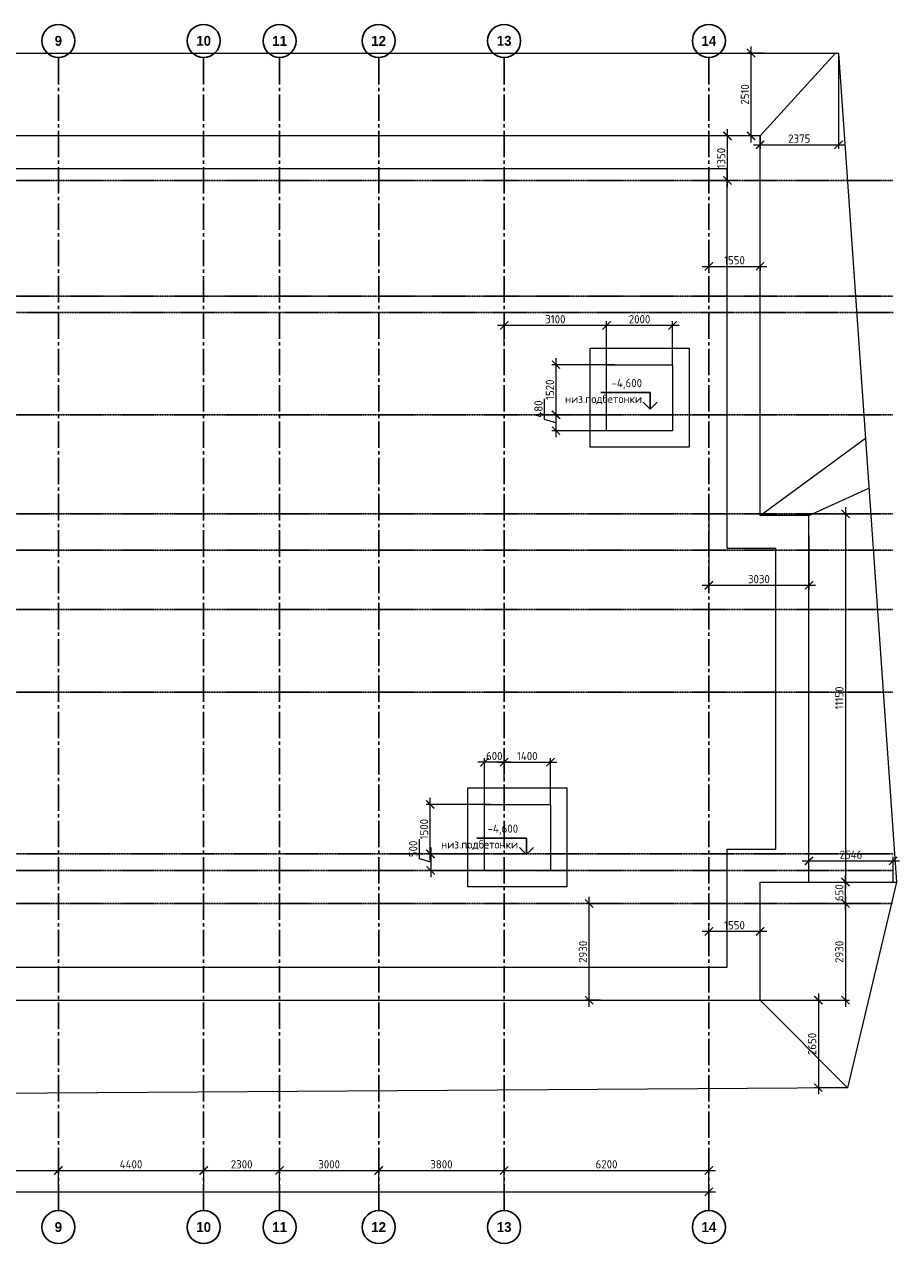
# Model space of a CAD drawing. Header units: millimetres. Extents: x -56135 to 1694203, y -446411 to -23139.
# Tile 25 of 256: x 136606 to 163111, y -214181 to -177251. Entities that reach past the tile are written whole.
import ezdxf

# ---------------------------------------------------------------- set-up
doc = ezdxf.new("R2010")
doc.units = ezdxf.units.MM
for name, pattern in [('______5', [1100, 800, -100, 100, -100]), ('DASHED', [7, 5, -2, 0]), ('осевая', [50.8, 31.75, -6.35, 6.35, -6.35])]:
    doc.linetypes.add(name, pattern=pattern)
for name, color, linetype, lineweight in [('0 Фундамент', 5, 'Continuous', 30), ('A-ANNO-NOTE-2', 7, 'Continuous', 18), ('G-ANNO-DIMS', 7, 'Continuous', 9), ('G-ANNO-DIMS-1', 7, 'Continuous', 18), ('Оси', 40, '______5', 18), ('РАЗМЕРЫ', 1, 'Continuous', 9)]:
    doc.layers.add(name, color=color, linetype=linetype, lineweight=lineweight)
doc.layers.add('Размеры _поперечного армирования', color=7, linetype='Continuous')
doc.styles.add('Century Gothic', font='GOTHIC.TTF')
doc.styles.add('GOST-2.304_Type-B', font='GOST_Common.ttf')
doc.styles.add('ISOCPEUR', font='GOST_Common.ttf', dxfattribs={"height": 450})
doc.linetypes.add('084-a Откосы неукрепленные', pattern='A,0.9,[11,Russia-GOST_Topo.shx,S=0.1,R=180,X=0,Y=0],1,[12,Russia-GOST_Topo.shx,S=0.1,R=180,X=0,Y=0],0.1', length=2)
doc.dimstyles.new('СПДС', dxfattribs={"dimscale": 100, "dimtxt": 2.5, "dimasz": 2.5, "dimexe": 1.25, "dimexo": 0, "dimtad": 1, "dimdec": 0, "dimtxsty": 'GOST-2.304_Type-B', "dimblk": 'ARCHTICK', "dimcen": 2.5, "dimdle": 2, "dimadec": 0, "dimazin": 2, "dimtfac": 0.75, "dimtdec": 0, "dimtmove": 1, "dimatfit": 3, "dimfxl": 1, "dimtolj": 1, "dimarcsym": 1})

# ---------------------------------------------------------------- blocks, each defined once
blk = doc.blocks.new('NSY101')
at = {"color": 0, "linetype": 'ByBlock', "lineweight": -2}
blk.add_circle((0, 0), 50, dxfattribs=at)
blk = doc.blocks.new('_ArchTick')
at = {"color": 0, "linetype": 'ByBlock', "const_width": 0.15}
blk.add_lwpolyline([(-0.5, -0.5), (0.5, 0.5)], dxfattribs=at)
blk = doc.blocks.new('*D2068')
at = {"color": 0, "lineweight": -2, "transparency": 16777216}
for p, q in [((79035, -212613), (157535, -212613)), ((79235, -213181), (79235, -212488)), ((157335, -213116), (157335, -212488))]:
    blk.add_line(p, q, dxfattribs=at)
at = {"layer": 'DEFPOINTS', "color": 0, "transparency": 16777216}
for p in [(157335, -212613), (79235, -213181), (157335, -213116)]:
    blk.add_point(p, dxfattribs=at)
at = {"color": 0, "lineweight": -2, "transparency": 16777216, "xscale": 250, "yscale": 250, "zscale": 250, "rotation": 180}
blk.add_blockref('_ArchTick', (79235, -212613), dxfattribs=at)
at = {"color": 0, "lineweight": -2, "transparency": 16777216, "xscale": 250, "yscale": 250, "zscale": 250}
blk.add_blockref('_ArchTick', (157335, -212613), dxfattribs=at)
at = {"color": 0, "transparency": 16777216, "insert": (118285, -212426), "char_height": 250, "attachment_point": 5, "style": 'GOST-2.304_Type-B'}
blk.add_mtext('\\A1;78100', dxfattribs=at)
blk = doc.blocks.new('*D2081')
at = {"color": 0, "lineweight": -2, "transparency": 16777216}
for p, q in [((131735, -211965), (137835, -211965)), ((131935, -212613), (131935, -211840)), ((137635, -212613), (137635, -211840))]:
    blk.add_line(p, q, dxfattribs=at)
at = {"layer": 'DEFPOINTS', "color": 0, "transparency": 16777216}
for p in [(137635, -211965), (131935, -212613), (137635, -212613)]:
    blk.add_point(p, dxfattribs=at)
at = {"color": 0, "lineweight": -2, "transparency": 16777216, "xscale": 250, "yscale": 250, "zscale": 250, "rotation": 180}
blk.add_blockref('_ArchTick', (131935, -211965), dxfattribs=at)
at = {"color": 0, "lineweight": -2, "transparency": 16777216, "xscale": 250, "yscale": 250, "zscale": 250}
blk.add_blockref('_ArchTick', (137635, -211965), dxfattribs=at)
at = {"color": 0, "transparency": 16777216, "insert": (134785, -211778), "char_height": 250, "attachment_point": 5, "style": 'GOST-2.304_Type-B'}
blk.add_mtext('\\A1;5700', dxfattribs=at)
blk = doc.blocks.new('*D2082')
at = {"color": 0, "lineweight": -2, "transparency": 16777216}
for p, q in [((137435, -211965), (142235, -211965)), ((137635, -212613), (137635, -211840)), ((142035, -212613), (142035, -211840))]:
    blk.add_line(p, q, dxfattribs=at)
at = {"layer": 'DEFPOINTS', "color": 0, "transparency": 16777216}
for p in [(142035, -211965), (137635, -212613), (142035, -212613)]:
    blk.add_point(p, dxfattribs=at)
at = {"color": 0, "lineweight": -2, "transparency": 16777216, "xscale": 250, "yscale": 250, "zscale": 250, "rotation": 180}
blk.add_blockref('_ArchTick', (137635, -211965), dxfattribs=at)
at = {"color": 0, "lineweight": -2, "transparency": 16777216, "xscale": 250, "yscale": 250, "zscale": 250}
blk.add_blockref('_ArchTick', (142035, -211965), dxfattribs=at)
at = {"color": 0, "transparency": 16777216, "insert": (139835, -211778), "char_height": 250, "attachment_point": 5, "style": 'GOST-2.304_Type-B'}
blk.add_mtext('\\A1;4400', dxfattribs=at)
blk = doc.blocks.new('*D2083')
at = {"color": 0, "lineweight": -2, "transparency": 16777216}
for p, q in [((141835, -211965), (144535, -211965)), ((142035, -212613), (142035, -211840)), ((144335, -212613), (144335, -211840))]:
    blk.add_line(p, q, dxfattribs=at)
at = {"layer": 'DEFPOINTS', "color": 0, "transparency": 16777216}
for p in [(144335, -211965), (142035, -212613), (144335, -212613)]:
    blk.add_point(p, dxfattribs=at)
at = {"color": 0, "lineweight": -2, "transparency": 16777216, "xscale": 250, "yscale": 250, "zscale": 250, "rotation": 180}
blk.add_blockref('_ArchTick', (142035, -211965), dxfattribs=at)
at = {"color": 0, "lineweight": -2, "transparency": 16777216, "xscale": 250, "yscale": 250, "zscale": 250}
blk.add_blockref('_ArchTick', (144335, -211965), dxfattribs=at)
at = {"color": 0, "transparency": 16777216, "insert": (143185, -211778), "char_height": 250, "attachment_point": 5, "style": 'GOST-2.304_Type-B'}
blk.add_mtext('\\A1;2300', dxfattribs=at)
blk = doc.blocks.new('*D2084')
at = {"color": 0, "lineweight": -2, "transparency": 16777216}
for p, q in [((144135, -211965), (147535, -211965)), ((144335, -212613), (144335, -211840)), ((147335, -212613), (147335, -211840))]:
    blk.add_line(p, q, dxfattribs=at)
at = {"layer": 'DEFPOINTS', "color": 0, "transparency": 16777216}
for p in [(147335, -211965), (144335, -212613), (147335, -212613)]:
    blk.add_point(p, dxfattribs=at)
at = {"color": 0, "lineweight": -2, "transparency": 16777216, "xscale": 250, "yscale": 250, "zscale": 250, "rotation": 180}
blk.add_blockref('_ArchTick', (144335, -211965), dxfattribs=at)
at = {"color": 0, "lineweight": -2, "transparency": 16777216, "xscale": 250, "yscale": 250, "zscale": 250}
blk.add_blockref('_ArchTick', (147335, -211965), dxfattribs=at)
at = {"color": 0, "transparency": 16777216, "insert": (145835, -211778), "char_height": 250, "attachment_point": 5, "style": 'GOST-2.304_Type-B'}
blk.add_mtext('\\A1;3000', dxfattribs=at)
blk = doc.blocks.new('*D2085')
at = {"color": 0, "lineweight": -2, "transparency": 16777216}
for p, q in [((147135, -211965), (151335, -211965)), ((147335, -212613), (147335, -211840)), ((151135, -212613), (151135, -211840))]:
    blk.add_line(p, q, dxfattribs=at)
at = {"layer": 'DEFPOINTS', "color": 0, "transparency": 16777216}
for p in [(151135, -211965), (147335, -212613), (151135, -212613)]:
    blk.add_point(p, dxfattribs=at)
at = {"color": 0, "lineweight": -2, "transparency": 16777216, "xscale": 250, "yscale": 250, "zscale": 250, "rotation": 180}
blk.add_blockref('_ArchTick', (147335, -211965), dxfattribs=at)
at = {"color": 0, "lineweight": -2, "transparency": 16777216, "xscale": 250, "yscale": 250, "zscale": 250}
blk.add_blockref('_ArchTick', (151135, -211965), dxfattribs=at)
at = {"color": 0, "transparency": 16777216, "insert": (149235, -211778), "char_height": 250, "attachment_point": 5, "style": 'GOST-2.304_Type-B'}
blk.add_mtext('\\A1;3800', dxfattribs=at)
blk = doc.blocks.new('*D2086')
at = {"color": 0, "lineweight": -2, "transparency": 16777216}
for p, q in [((150935, -211965), (157535, -211965)), ((151135, -212613), (151135, -211840)), ((157335, -212613), (157335, -211840))]:
    blk.add_line(p, q, dxfattribs=at)
at = {"layer": 'DEFPOINTS', "color": 0, "transparency": 16777216}
for p in [(157335, -211965), (151135, -212613), (157335, -212613)]:
    blk.add_point(p, dxfattribs=at)
at = {"color": 0, "lineweight": -2, "transparency": 16777216, "xscale": 250, "yscale": 250, "zscale": 250, "rotation": 180}
blk.add_blockref('_ArchTick', (151135, -211965), dxfattribs=at)
at = {"color": 0, "lineweight": -2, "transparency": 16777216, "xscale": 250, "yscale": 250, "zscale": 250}
blk.add_blockref('_ArchTick', (157335, -211965), dxfattribs=at)
at = {"color": 0, "transparency": 16777216, "insert": (154235, -211778), "char_height": 250, "attachment_point": 5, "style": 'GOST-2.304_Type-B'}
blk.add_mtext('\\A1;6200', dxfattribs=at)
blk = doc.blocks.new('*D2066')
at = {"layer": 'DEFPOINTS', "color": 0, "transparency": 16777216}
for p in [(160144, -203228), (161473, -203228), (160144, -203878)]:
    blk.add_point(p, dxfattribs=at)
at = {"layer": 'РАЗМЕРЫ', "color": 0, "lineweight": -2, "transparency": 16777216}
for p, q in [((161473, -204078), (161473, -203028)), ((160144, -203228), (161598, -203228)), ((160144, -203878), (161598, -203878))]:
    blk.add_line(p, q, dxfattribs=at)
at = {"layer": 'РАЗМЕРЫ', "color": 0, "lineweight": -2, "transparency": 16777216, "xscale": 250, "yscale": 250, "zscale": 250}
for p, rotation in [((161473, -203228), 90), ((161473, -203878), 270)]:
    blk.add_blockref('_ArchTick', p, dxfattribs=dict(at, rotation=rotation))
at = {"layer": 'РАЗМЕРЫ', "color": 0, "transparency": 16777216, "insert": (161285, -203553), "char_height": 250, "attachment_point": 5, "rotation": 90, "style": 'GOST-2.304_Type-B'}
blk.add_mtext('\\A1;650', dxfattribs=at)
blk = doc.blocks.new('*D2091')
at = {"layer": 'DEFPOINTS', "color": 0, "transparency": 16777216}
for p in [(159746, -203878), (158885, -206808), (161473, -206808)]:
    blk.add_point(p, dxfattribs=at)
at = {"layer": 'РАЗМЕРЫ', "color": 0, "lineweight": -2, "transparency": 16777216}
for p, q in [((161473, -203678), (161473, -207008)), ((159746, -203878), (161598, -203878)), ((158885, -206808), (161598, -206808))]:
    blk.add_line(p, q, dxfattribs=at)
at = {"layer": 'РАЗМЕРЫ', "color": 0, "lineweight": -2, "transparency": 16777216, "xscale": 250, "yscale": 250, "zscale": 250}
for p, rotation in [((161473, -203878), 90), ((161473, -206808), 270)]:
    blk.add_blockref('_ArchTick', p, dxfattribs=dict(at, rotation=rotation))
at = {"layer": 'РАЗМЕРЫ', "color": 0, "transparency": 16777216, "insert": (161285, -205343), "char_height": 250, "attachment_point": 5, "rotation": 90, "style": 'GOST-2.304_Type-B'}
blk.add_mtext('\\A1;2930', dxfattribs=at)
blk = doc.blocks.new('*D2092')
at = {"layer": 'DEFPOINTS', "color": 0, "transparency": 16777216}
for p in [(157335, -184374), (158885, -184539), (158885, -184580)]:
    blk.add_point(p, dxfattribs=at)
at = {"layer": 'РАЗМЕРЫ', "color": 0, "lineweight": -2, "transparency": 16777216}
for p, q in [((157135, -184580), (159085, -184580)), ((157335, -184374), (157335, -184705)), ((158885, -184539), (158885, -184705))]:
    blk.add_line(p, q, dxfattribs=at)
at = {"layer": 'РАЗМЕРЫ', "color": 0, "lineweight": -2, "transparency": 16777216, "xscale": 250, "yscale": 250, "zscale": 250, "rotation": 180}
blk.add_blockref('_ArchTick', (157335, -184580), dxfattribs=at)
at = {"layer": 'РАЗМЕРЫ', "color": 0, "lineweight": -2, "transparency": 16777216, "xscale": 250, "yscale": 250, "zscale": 250}
blk.add_blockref('_ArchTick', (158885, -184580), dxfattribs=at)
at = {"layer": 'РАЗМЕРЫ', "color": 0, "transparency": 16777216, "insert": (158110, -184393), "char_height": 250, "attachment_point": 5, "style": 'GOST-2.304_Type-B'}
blk.add_mtext('\\A1;1550', dxfattribs=at)
blk = doc.blocks.new('*D2067')
at = {"layer": 'DEFPOINTS', "color": 0, "transparency": 16777216}
for p in [(157895, -180628), (158197, -180628), (158197, -181978)]:
    blk.add_point(p, dxfattribs=at)
at = {"layer": 'РАЗМЕРЫ', "color": 0, "lineweight": -2, "transparency": 16777216}
for p, q in [((157895, -182178), (157895, -180428)), ((158197, -180628), (157770, -180628)), ((158197, -181978), (157770, -181978))]:
    blk.add_line(p, q, dxfattribs=at)
at = {"layer": 'РАЗМЕРЫ', "color": 0, "lineweight": -2, "transparency": 16777216, "xscale": 250, "yscale": 250, "zscale": 250}
for p, rotation in [((157895, -180628), 90), ((157895, -181978), 270)]:
    blk.add_blockref('_ArchTick', p, dxfattribs=dict(at, rotation=rotation))
at = {"layer": 'РАЗМЕРЫ', "color": 0, "transparency": 16777216, "insert": (157707, -181303), "char_height": 250, "attachment_point": 5, "rotation": 90, "style": 'GOST-2.304_Type-B'}
blk.add_mtext('\\A1;1350', dxfattribs=at)
blk = doc.blocks.new('*D2093')
at = {"layer": 'DEFPOINTS', "color": 0, "transparency": 16777216}
for p in [(157335, -191586), (160365, -192728), (160365, -194241)]:
    blk.add_point(p, dxfattribs=at)
at = {"layer": 'РАЗМЕРЫ', "color": 0, "lineweight": -2, "transparency": 16777216}
for p, q in [((157335, -191586), (157335, -194366)), ((160365, -192728), (160365, -194366)), ((157135, -194241), (160565, -194241))]:
    blk.add_line(p, q, dxfattribs=at)
at = {"layer": 'РАЗМЕРЫ', "color": 0, "lineweight": -2, "transparency": 16777216, "xscale": 250, "yscale": 250, "zscale": 250, "rotation": 180}
blk.add_blockref('_ArchTick', (157335, -194241), dxfattribs=at)
at = {"layer": 'РАЗМЕРЫ', "color": 0, "lineweight": -2, "transparency": 16777216, "xscale": 250, "yscale": 250, "zscale": 250}
blk.add_blockref('_ArchTick', (160365, -194241), dxfattribs=at)
at = {"layer": 'РАЗМЕРЫ', "color": 0, "transparency": 16777216, "insert": (158850, -194053), "char_height": 250, "attachment_point": 5, "style": 'GOST-2.304_Type-B'}
blk.add_mtext('\\A1;3030', dxfattribs=at)
blk = doc.blocks.new('*D2094')
at = {"layer": 'DEFPOINTS', "color": 0, "transparency": 16777216}
for p in [(160365, -192078), (160365, -203228), (161473, -203228)]:
    blk.add_point(p, dxfattribs=at)
at = {"layer": 'РАЗМЕРЫ', "color": 0, "lineweight": -2, "transparency": 16777216}
for p, q in [((161473, -191878), (161473, -203428)), ((160365, -192078), (161598, -192078)), ((160365, -203228), (161598, -203228))]:
    blk.add_line(p, q, dxfattribs=at)
at = {"layer": 'РАЗМЕРЫ', "color": 0, "lineweight": -2, "transparency": 16777216, "xscale": 250, "yscale": 250, "zscale": 250}
for p, rotation in [((161473, -192078), 90), ((161473, -203228), 270)]:
    blk.add_blockref('_ArchTick', p, dxfattribs=dict(at, rotation=rotation))
at = {"layer": 'РАЗМЕРЫ', "color": 0, "transparency": 16777216, "insert": (161285, -197653), "char_height": 250, "attachment_point": 5, "rotation": 90, "style": 'GOST-2.304_Type-B'}
blk.add_mtext('\\A1;11150', dxfattribs=at)
blk = doc.blocks.new('*D2095')
at = {"layer": 'DEFPOINTS', "color": 0, "transparency": 16777216}
for p in [(157335, -204724), (157335, -204724), (158885, -204724)]:
    blk.add_point(p, dxfattribs=at)
at = {"layer": 'РАЗМЕРЫ', "color": 0, "lineweight": -2, "transparency": 16777216}
for p, q in [((159085, -204724), (157135, -204724)), ((157335, -204724), (157335, -204599)), ((158885, -204724), (158885, -204599))]:
    blk.add_line(p, q, dxfattribs=at)
at = {"layer": 'РАЗМЕРЫ', "color": 0, "lineweight": -2, "transparency": 16777216, "xscale": 250, "yscale": 250, "zscale": 250, "rotation": 180}
blk.add_blockref('_ArchTick', (157335, -204724), dxfattribs=at)
at = {"layer": 'РАЗМЕРЫ', "color": 0, "lineweight": -2, "transparency": 16777216, "xscale": 250, "yscale": 250, "zscale": 250}
blk.add_blockref('_ArchTick', (158885, -204724), dxfattribs=at)
at = {"layer": 'РАЗМЕРЫ', "color": 0, "transparency": 16777216, "insert": (158110, -204536), "char_height": 250, "attachment_point": 5, "style": 'GOST-2.304_Type-B'}
blk.add_mtext('\\A1;1550', dxfattribs=at)
blk = doc.blocks.new('*D2096')
at = {"layer": 'DEFPOINTS', "color": 0, "transparency": 16777216}
for p in [(153709, -203878), (154207, -203878), (154055, -206808)]:
    blk.add_point(p, dxfattribs=at)
at = {"layer": 'РАЗМЕРЫ', "color": 0, "lineweight": -2, "transparency": 16777216}
for p, q in [((153709, -207008), (153709, -203678)), ((154207, -203878), (153584, -203878)), ((154055, -206808), (153584, -206808))]:
    blk.add_line(p, q, dxfattribs=at)
at = {"layer": 'РАЗМЕРЫ', "color": 0, "lineweight": -2, "transparency": 16777216, "xscale": 250, "yscale": 250, "zscale": 250}
for p, rotation in [((153709, -203878), 90), ((153709, -206808), 270)]:
    blk.add_blockref('_ArchTick', p, dxfattribs=dict(at, rotation=rotation))
at = {"layer": 'РАЗМЕРЫ', "color": 0, "transparency": 16777216, "insert": (153522, -205343), "char_height": 250, "attachment_point": 5, "rotation": 90, "style": 'GOST-2.304_Type-B'}
blk.add_mtext('\\A1;2930', dxfattribs=at)
blk = doc.blocks.new('*D2103')
at = {"layer": 'DEFPOINTS', "color": 0, "transparency": 16777216}
for p in [(158566, -206808), (160650, -209458), (161535, -209458)]:
    blk.add_point(p, dxfattribs=at)
at = {"layer": 'РАЗМЕРЫ', "color": 0, "lineweight": -2, "transparency": 16777216}
for p, q in [((158566, -206808), (160775, -206808)), ((160650, -206608), (160650, -209658)), ((161535, -209458), (160525, -209458))]:
    blk.add_line(p, q, dxfattribs=at)
at = {"layer": 'РАЗМЕРЫ', "color": 0, "lineweight": -2, "transparency": 16777216, "xscale": 250, "yscale": 250, "zscale": 250}
for p, rotation in [((160650, -206808), 90), ((160650, -209458), 270)]:
    blk.add_blockref('_ArchTick', p, dxfattribs=dict(at, rotation=rotation))
at = {"layer": 'РАЗМЕРЫ', "color": 0, "transparency": 16777216, "insert": (160462, -208133), "char_height": 250, "attachment_point": 5, "rotation": 90, "style": 'GOST-2.304_Type-B'}
blk.add_mtext('\\A1;2650', dxfattribs=at)
blk = doc.blocks.new('*D2104')
at = {"layer": 'DEFPOINTS', "color": 0, "transparency": 16777216}
for p in [(162911, -202588), (160365, -203228), (162911, -203228)]:
    blk.add_point(p, dxfattribs=at)
at = {"layer": 'РАЗМЕРЫ', "color": 0, "lineweight": -2, "transparency": 16777216}
for p, q in [((160165, -202588), (163111, -202588)), ((160365, -203228), (160365, -202463)), ((162911, -203228), (162911, -202463))]:
    blk.add_line(p, q, dxfattribs=at)
at = {"layer": 'РАЗМЕРЫ', "color": 0, "lineweight": -2, "transparency": 16777216, "xscale": 250, "yscale": 250, "zscale": 250, "rotation": 180}
blk.add_blockref('_ArchTick', (160365, -202588), dxfattribs=at)
at = {"layer": 'РАЗМЕРЫ', "color": 0, "lineweight": -2, "transparency": 16777216, "xscale": 250, "yscale": 250, "zscale": 250}
blk.add_blockref('_ArchTick', (162911, -202588), dxfattribs=at)
at = {"layer": 'РАЗМЕРЫ', "color": 0, "transparency": 16777216, "insert": (161638, -202400), "char_height": 250, "attachment_point": 5, "style": 'GOST-2.304_Type-B'}
blk.add_mtext('\\A1;2546', dxfattribs=at)
blk = doc.blocks.new('*D2105')
at = {"layer": 'DEFPOINTS', "color": 0, "transparency": 16777216}
for p in [(161260, -178118), (158885, -180628), (161260, -180896)]:
    blk.add_point(p, dxfattribs=at)
at = {"layer": 'РАЗМЕРЫ', "color": 0, "lineweight": -2, "transparency": 16777216}
for p, q in [((161260, -178118), (161260, -181021)), ((158685, -180896), (161460, -180896)), ((158885, -180628), (158885, -181021))]:
    blk.add_line(p, q, dxfattribs=at)
at = {"layer": 'РАЗМЕРЫ', "color": 0, "lineweight": -2, "transparency": 16777216, "xscale": 250, "yscale": 250, "zscale": 250, "rotation": 180}
blk.add_blockref('_ArchTick', (158885, -180896), dxfattribs=at)
at = {"layer": 'РАЗМЕРЫ', "color": 0, "lineweight": -2, "transparency": 16777216, "xscale": 250, "yscale": 250, "zscale": 250}
blk.add_blockref('_ArchTick', (161260, -180896), dxfattribs=at)
at = {"layer": 'РАЗМЕРЫ', "color": 0, "transparency": 16777216, "insert": (160072, -180709), "char_height": 250, "attachment_point": 5, "style": 'GOST-2.304_Type-B'}
blk.add_mtext('\\A1;2375', dxfattribs=at)
blk = doc.blocks.new('*D2106')
at = {"layer": 'DEFPOINTS', "color": 0, "transparency": 16777216}
for p in [(158613, -178118), (158993, -178118), (158756, -180628)]:
    blk.add_point(p, dxfattribs=at)
at = {"layer": 'РАЗМЕРЫ', "color": 0, "lineweight": -2, "transparency": 16777216}
for p, q in [((158613, -180828), (158613, -177918)), ((158993, -178118), (158488, -178118)), ((158756, -180628), (158488, -180628))]:
    blk.add_line(p, q, dxfattribs=at)
at = {"layer": 'РАЗМЕРЫ', "color": 0, "lineweight": -2, "transparency": 16777216, "xscale": 250, "yscale": 250, "zscale": 250}
for p, rotation in [((158613, -178118), 90), ((158613, -180628), 270)]:
    blk.add_blockref('_ArchTick', p, dxfattribs=dict(at, rotation=rotation))
at = {"layer": 'РАЗМЕРЫ', "color": 0, "transparency": 16777216, "insert": (158426, -179373), "char_height": 250, "attachment_point": 5, "rotation": 90, "style": 'GOST-2.304_Type-B'}
blk.add_mtext('\\A1;2510', dxfattribs=at)
blk = doc.blocks.new('Высотные отметки - Вверх-711287-Разрез 3-3')
at = {"layer": '0 Фундамент'}
for p, q in [((13237, 8150), (14737, 8150)), ((13237, 7650), (13237, 8150))]:
    blk.add_line(p, q, dxfattribs=at)
at = {"layer": 'A-ANNO-NOTE-2'}
for q in [(13025, 7862), (13449, 7862)]:
    blk.add_line((13237, 7650), q, dxfattribs=at)
blk = doc.blocks.new('*D2061')
at = {"layer": 'DEFPOINTS', "color": 0, "transparency": 16777216}
for p in [(152707, -187558), (154483, -187558), (154145, -189078)]:
    blk.add_point(p, dxfattribs=at)
at = {"layer": 'Размеры _поперечного армирования', "color": 0, "lineweight": -2, "transparency": 16777216}
for p, q in [((154483, -187558), (152582, -187558)), ((152707, -189278), (152707, -187358)), ((154145, -189078), (152582, -189078))]:
    blk.add_line(p, q, dxfattribs=at)
at = {"layer": 'Размеры _поперечного армирования', "color": 0, "lineweight": -2, "transparency": 16777216, "xscale": 250, "yscale": 250, "zscale": 250}
for p, rotation in [((152707, -187558), 90), ((152707, -189078), 270)]:
    blk.add_blockref('_ArchTick', p, dxfattribs=dict(at, rotation=rotation))
at = {"layer": 'Размеры _поперечного армирования', "color": 0, "transparency": 16777216, "insert": (152520, -188318), "char_height": 250, "attachment_point": 5, "rotation": 90, "style": 'GOST-2.304_Type-B'}
blk.add_mtext('\\A1;1520', dxfattribs=at)
blk = doc.blocks.new('*D2062')
at = {"layer": 'DEFPOINTS', "color": 0, "transparency": 16777216}
for p in [(154145, -189078), (152705, -189558), (154235, -189558)]:
    blk.add_point(p, dxfattribs=at)
at = {"layer": 'Размеры _поперечного армирования', "color": 0, "lineweight": -2, "transparency": 16777216}
for p, q in [((152361, -189215), (152361, -188590)), ((154145, -189078), (152580, -189078)), ((152705, -188878), (152705, -189758)), ((152705, -189318), (152361, -189215)), ((154235, -189558), (152580, -189558))]:
    blk.add_line(p, q, dxfattribs=at)
at = {"layer": 'Размеры _поперечного армирования', "color": 0, "lineweight": -2, "transparency": 16777216, "xscale": 250, "yscale": 250, "zscale": 250}
for p, rotation in [((152705, -189078), 90), ((152705, -189558), 270)]:
    blk.add_blockref('_ArchTick', p, dxfattribs=dict(at, rotation=rotation))
at = {"layer": 'Размеры _поперечного армирования', "color": 0, "transparency": 16777216, "insert": (152174, -188902), "char_height": 250, "attachment_point": 5, "rotation": 90, "style": 'GOST-2.304_Type-B'}
blk.add_mtext('\\A1;480', dxfattribs=at)
blk = doc.blocks.new('*D2119')
at = {"layer": 'DEFPOINTS', "color": 0, "transparency": 16777216}
for p in [(148898, -200878), (150727, -200878), (150723, -202378)]:
    blk.add_point(p, dxfattribs=at)
at = {"layer": 'Размеры _поперечного армирования', "color": 0, "lineweight": -2, "transparency": 16777216}
for p, q in [((150727, -200878), (148773, -200878)), ((148898, -202578), (148898, -200678)), ((150723, -202378), (148773, -202378))]:
    blk.add_line(p, q, dxfattribs=at)
at = {"layer": 'Размеры _поперечного армирования', "color": 0, "lineweight": -2, "transparency": 16777216, "xscale": 250, "yscale": 250, "zscale": 250}
for p, rotation in [((148898, -200878), 90), ((148898, -202378), 270)]:
    blk.add_blockref('_ArchTick', p, dxfattribs=dict(at, rotation=rotation))
at = {"layer": 'Размеры _поперечного армирования', "color": 0, "transparency": 16777216, "insert": (148710, -201628), "char_height": 250, "attachment_point": 5, "rotation": 90, "style": 'GOST-2.304_Type-B'}
blk.add_mtext('\\A1;1500', dxfattribs=at)
blk = doc.blocks.new('*D2063')
at = {"layer": 'DEFPOINTS', "color": 0, "transparency": 16777216}
for p in [(150538, -202378), (148911, -202878), (150535, -202878)]:
    blk.add_point(p, dxfattribs=at)
at = {"layer": 'Размеры _поперечного армирования', "color": 0, "lineweight": -2, "transparency": 16777216}
for p, q in [((148567, -202525), (148567, -201925)), ((148911, -202178), (148911, -203078)), ((148911, -202628), (148567, -202525)), ((150538, -202378), (148786, -202378)), ((150535, -202878), (148786, -202878))]:
    blk.add_line(p, q, dxfattribs=at)
at = {"layer": 'Размеры _поперечного армирования', "color": 0, "lineweight": -2, "transparency": 16777216, "xscale": 250, "yscale": 250, "zscale": 250}
for p, rotation in [((148911, -202378), 90), ((148911, -202878), 270)]:
    blk.add_blockref('_ArchTick', p, dxfattribs=dict(at, rotation=rotation))
at = {"layer": 'Размеры _поперечного армирования', "color": 0, "transparency": 16777216, "insert": (148380, -202225), "char_height": 250, "attachment_point": 5, "rotation": 90, "style": 'GOST-2.304_Type-B'}
blk.add_mtext('\\A1;500', dxfattribs=at)
blk = doc.blocks.new('*D2120')
at = {"layer": 'DEFPOINTS', "color": 0, "transparency": 16777216}
for p in [(150535, -199599), (151135, -200179), (150535, -200878)]:
    blk.add_point(p, dxfattribs=at)
at = {"layer": 'Размеры _поперечного армирования', "color": 0, "lineweight": -2, "transparency": 16777216}
for p, q in [((151335, -199599), (150335, -199599)), ((150535, -200878), (150535, -199474)), ((151135, -200179), (151135, -199474))]:
    blk.add_line(p, q, dxfattribs=at)
at = {"layer": 'Размеры _поперечного армирования', "color": 0, "lineweight": -2, "transparency": 16777216, "xscale": 250, "yscale": 250, "zscale": 250, "rotation": 180}
blk.add_blockref('_ArchTick', (150535, -199599), dxfattribs=at)
at = {"layer": 'Размеры _поперечного армирования', "color": 0, "lineweight": -2, "transparency": 16777216, "xscale": 250, "yscale": 250, "zscale": 250}
blk.add_blockref('_ArchTick', (151135, -199599), dxfattribs=at)
at = {"layer": 'Размеры _поперечного армирования', "color": 0, "transparency": 16777216, "insert": (150835, -199412), "char_height": 250, "attachment_point": 5, "style": 'GOST-2.304_Type-B'}
blk.add_mtext('\\A1;600', dxfattribs=at)
blk = doc.blocks.new('*D2059')
at = {"layer": 'DEFPOINTS', "color": 0, "transparency": 16777216}
for p in [(152535, -199599), (151135, -200179), (152535, -200878)]:
    blk.add_point(p, dxfattribs=at)
at = {"layer": 'Размеры _поперечного армирования', "color": 0, "lineweight": -2, "transparency": 16777216}
for p, q in [((150935, -199599), (152735, -199599)), ((151135, -200179), (151135, -199474)), ((152535, -200878), (152535, -199474))]:
    blk.add_line(p, q, dxfattribs=at)
at = {"layer": 'Размеры _поперечного армирования', "color": 0, "lineweight": -2, "transparency": 16777216, "xscale": 250, "yscale": 250, "zscale": 250, "rotation": 180}
blk.add_blockref('_ArchTick', (151135, -199599), dxfattribs=at)
at = {"layer": 'Размеры _поперечного армирования', "color": 0, "lineweight": -2, "transparency": 16777216, "xscale": 250, "yscale": 250, "zscale": 250}
blk.add_blockref('_ArchTick', (152535, -199599), dxfattribs=at)
at = {"layer": 'Размеры _поперечного армирования', "color": 0, "transparency": 16777216, "insert": (151835, -199412), "char_height": 250, "attachment_point": 5, "style": 'GOST-2.304_Type-B'}
blk.add_mtext('\\A1;1400', dxfattribs=at)
blk = doc.blocks.new('*D2060')
at = {"layer": 'DEFPOINTS', "color": 0, "transparency": 16777216}
for p in [(154235, -186368), (154235, -187558), (156235, -187558)]:
    blk.add_point(p, dxfattribs=at)
at = {"layer": 'Размеры _поперечного армирования', "color": 0, "lineweight": -2, "transparency": 16777216}
for p, q in [((156435, -186368), (154035, -186368)), ((154235, -187558), (154235, -186243)), ((156235, -187558), (156235, -186243))]:
    blk.add_line(p, q, dxfattribs=at)
at = {"layer": 'Размеры _поперечного армирования', "color": 0, "lineweight": -2, "transparency": 16777216, "xscale": 250, "yscale": 250, "zscale": 250, "rotation": 180}
blk.add_blockref('_ArchTick', (154235, -186368), dxfattribs=at)
at = {"layer": 'Размеры _поперечного армирования', "color": 0, "lineweight": -2, "transparency": 16777216, "xscale": 250, "yscale": 250, "zscale": 250}
blk.add_blockref('_ArchTick', (156235, -186368), dxfattribs=at)
at = {"layer": 'Размеры _поперечного армирования', "color": 0, "transparency": 16777216, "insert": (155235, -186181), "char_height": 250, "attachment_point": 5, "style": 'GOST-2.304_Type-B'}
blk.add_mtext('\\A1;2000', dxfattribs=at)
blk = doc.blocks.new('*D2121')
at = {"layer": 'DEFPOINTS', "color": 0, "transparency": 16777216}
for p in [(151135, -186368), (154235, -186860), (151135, -186993)]:
    blk.add_point(p, dxfattribs=at)
at = {"layer": 'Размеры _поперечного армирования', "color": 0, "lineweight": -2, "transparency": 16777216}
for p, q in [((154435, -186368), (150935, -186368)), ((151135, -186993), (151135, -186243)), ((154235, -186860), (154235, -186243))]:
    blk.add_line(p, q, dxfattribs=at)
at = {"layer": 'Размеры _поперечного армирования', "color": 0, "lineweight": -2, "transparency": 16777216, "xscale": 250, "yscale": 250, "zscale": 250, "rotation": 180}
blk.add_blockref('_ArchTick', (151135, -186368), dxfattribs=at)
at = {"layer": 'Размеры _поперечного армирования', "color": 0, "lineweight": -2, "transparency": 16777216, "xscale": 250, "yscale": 250, "zscale": 250}
blk.add_blockref('_ArchTick', (154235, -186368), dxfattribs=at)
at = {"layer": 'Размеры _поперечного армирования', "color": 0, "transparency": 16777216, "insert": (152685, -186181), "char_height": 250, "attachment_point": 5, "style": 'GOST-2.304_Type-B'}
blk.add_mtext('\\A1;3100', dxfattribs=at)
blk = doc.blocks.new('котлован2-3')
at = {"layer": '0 Фундамент', "linetype": 'DASHED', "lineweight": 0}
for p, q in [((157885.1, -181628), (110235.1, -181628)), ((157885.1, -193128), (157885.1, -181628)), ((159365.1, -193128), (157885.1, -193128)), ((159365.1, -202228), (159365.1, -193128)), ((157885.1, -205808), (157885.1, -202228)), ((157885.1, -202228), (159365.1, -202228)), ((132435.1, -205808), (157885.1, -205808))]:
    blk.add_line(p, q, dxfattribs=at)
at = {"layer": 'Оси', "color": 16, "linetype": '______5', "lineweight": 25, "transparency": 33554687}
for p, q in [((137634.9, -178275), (137634.9, -213191.3)), ((142034.9, -178275), (142034.9, -213191.3)), ((144334.9, -178275), (144334.9, -213191.3)), ((147334.9, -178275), (147334.9, -213191.3)), ((151134.9, -178275), (151134.9, -213191.3)), ((157334.9, -178275), (157334.9, -213191.3))]:
    blk.add_line(p, q, dxfattribs=at)
at = {"layer": 'Оси', "color": 16, "linetype": 'осевая', "lineweight": 25, "transparency": 33554687}
for p, q in [((73711, -181978), (162919.9, -181978)), ((73711, -185478), (162919.9, -185478)), ((74288.4, -185978), (162919.9, -185978)), ((73711, -189078), (162919.9, -189078)), ((73711, -192078), (162919.9, -192078)), ((73711, -193178), (162919.9, -193178)), ((73711, -194978), (162919.9, -194978)), ((73711, -197478), (162919.9, -197478)), ((74288.4, -202378), (162919.9, -202378)), ((73711, -202878), (162919.9, -202878)), ((73711, -203878), (162919.9, -203878))]:
    blk.add_line(p, q, dxfattribs=at)
at = {"layer": 'РАЗМЕРЫ', "color": 1}
for p, q in [((158885.1, -180628), (110759.8, -180628)), ((158885.1, -192128), (158885.1, -180628)), ((160365.1, -192128), (158885.1, -192128)), ((160365.1, -203228), (160365.1, -192128)), ((158885.1, -206808), (158885.1, -203228)), ((158885.1, -203228), (160365.1, -203228)), ((132435.1, -206808), (158885.1, -206808))]:
    blk.add_line(p, q, dxfattribs=at)
at = {"layer": 'РАЗМЕРЫ', "color": 1, "linetype": '084-a Откосы неукрепленные', "ltscale": 5}
for p, q in [((163015.1, -203228), (161535.1, -209458)), ((161535.1, -209458), (110235.1, -209811))]:
    blk.add_line(p, q, dxfattribs=at)
blk.add_lwpolyline([(113194.4, -178118), (113194.4, -178118), (161259.6, -178118), (163015.1, -203228)], dxfattribs=at)
blk.add_lwpolyline([(113194.4, -178118), (113194.4, -178118), (161259.6, -178118), (163015.1, -203228)], dxfattribs=at)
at = {"layer": 'РАЗМЕРЫ'}
for points in [[(158885.1, -180628), (161164.7, -178118)], [(158885.1, -192128), (162075.1, -189782.8)], [(160365.1, -192128), (162180.7, -191293.5)], [(160365.1, -203228), (163015.1, -203228)], [(158885.1, -206808), (161535.1, -209458)]]:
    blk.add_lwpolyline(points, dxfattribs=at)
at = {"layer": 'РАЗМЕРЫ', "color": 1, "linetype": '084-a Откосы неукрепленные', "ltscale": 2}
for points in [[(153734.9, -187058), (156734.9, -187058), (156734.9, -190058), (153734.9, -190058)], [(150034.9, -200378), (153034.9, -200378), (153034.9, -203378), (150034.9, -203378)]]:
    blk.add_lwpolyline(points, close=True, dxfattribs=at)
at = {"layer": 'РАЗМЕРЫ'}
for points in [[(154234.9, -187558), (156234.9, -187558), (156234.9, -189558), (154234.9, -189558)], [(154234.9, -187558), (156234.9, -187558), (156234.9, -189558), (154234.9, -189558)], [(150534.9, -200878), (152534.9, -200878), (152534.9, -202878), (150534.9, -202878)]]:
    blk.add_lwpolyline(points, close=True, dxfattribs=at)
at = {"layer": 'G-ANNO-DIMS', "xscale": -1}
for p in [(168796.8, -196551.8), (165044.4, -210047)]:
    blk.add_blockref('Высотные отметки - Вверх-711287-Разрез 3-3', p, dxfattribs=at)
at = {"layer": 'Оси', "color": 16, "linetype": 'Continuous', "lineweight": 25, "transparency": 33554687, "xscale": 9.999999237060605, "yscale": 9.999999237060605, "zscale": 9.999999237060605}
for p in [(137634.4, -177750.6), (142034.4, -177750.6), (144334.4, -177750.6), (147334.4, -177750.6), (151134.4, -177750.6), (157334.4, -177750.6), (137634.9, -213680.6), (142034.9, -213680.6), (144334.9, -213680.6), (147334.9, -213680.6), (151134.9, -213680.6), (157334.9, -213680.6)]:
    blk.add_blockref('NSY101', p, dxfattribs=at)
at = {"layer": 'G-ANNO-DIMS-1', "char_height": 250, "width": 3982.361, "attachment_point": 3, "line_spacing_factor": 1.149209, "style": 'ISOCPEUR'}
for insert in [(155310.1, -187990.4), (151557.7, -201485.6)]:
    blk.add_mtext('-4,600\\P низ.подбетонки', dxfattribs=dict(at, insert=insert))
at = {"layer": 'Оси', "color": 16, "linetype": 'Continuous', "lineweight": 25, "transparency": 33554687, "char_height": 300, "attachment_point": 5, "style": 'Century Gothic'}
for s, insert, width in [('\\A1;{\\fCentury Gothic|i0|b1;\\H300.000000;\\W1.000000;\\C16;9}\\P', (137634.4, -177750.6), 385), ('\\A1;{\\fCentury Gothic|i0|b1;\\H300.000000;\\W1.000000;\\C16;10}\\P', (142034.4, -177750.6), 620), ('\\A1;{\\fCentury Gothic|i0|b1;\\H300.000000;\\W1.000000;\\C16;11}\\P', (144334.4, -177750.6), 620), ('\\A1;{\\fCentury Gothic|i0|b1;\\H300.000000;\\W1.000000;\\C16;12}\\P', (147334.4, -177750.6), 620), ('\\A1;{\\fCentury Gothic|i0|b1;\\H300.000000;\\W1.000000;\\C16;13}\\P', (151134.4, -177750.6), 620), ('\\A1;{\\fCentury Gothic|i0|b1;\\H300.000000;\\W1.000000;\\C16;14}\\P', (157334.4, -177750.6), 620), ('\\A1;{\\fCentury Gothic|i0|b1;\\H300.000000;\\W1.000000;\\C16;9}\\P', (137634.9, -213680.6), 385), ('\\A1;{\\fCentury Gothic|i0|b1;\\H300.000000;\\W1.000000;\\C16;10}\\P', (142034.9, -213680.6), 620), ('\\A1;{\\fCentury Gothic|i0|b1;\\H300.000000;\\W1.000000;\\C16;11}\\P', (144334.9, -213680.6), 620), ('\\A1;{\\fCentury Gothic|i0|b1;\\H300.000000;\\W1.000000;\\C16;12}\\P', (147334.9, -213680.6), 620), ('\\A1;{\\fCentury Gothic|i0|b1;\\H300.000000;\\W1.000000;\\C16;13}\\P', (151134.9, -213680.6), 620), ('\\A1;{\\fCentury Gothic|i0|b1;\\H300.000000;\\W1.000000;\\C16;14}\\P', (157334.9, -213680.6), 620)]:
    blk.add_mtext(s, dxfattribs=dict(at, insert=insert, width=width))
for base, p1, p2, picture, middle in [((137634.9, -211965.4), (131934.9, -212613.2), (137634.9, -212613.2), '*D2081', (134784.9, -211777.9)), ((142034.9, -211965.4), (137634.9, -212613.2), (142034.9, -212613.2), '*D2082', (139834.9, -211777.9)), ((144334.9, -211965.4), (142034.9, -212613.2), (144334.9, -212613.2), '*D2083', (143184.9, -211777.9)), ((147334.9, -211965.4), (144334.9, -212613.2), (147334.9, -212613.2), '*D2084', (145834.9, -211777.9)), ((151134.9, -211965.4), (147334.9, -212613.2), (151134.9, -212613.2), '*D2085', (149234.9, -211777.9)), ((157334.9, -211965.4), (151134.9, -212613.2), (157334.9, -212613.2), '*D2086', (154234.9, -211777.9)), ((157334.9, -212613.2), (79234.8, -213180.6), (157334.9, -213116.5), '*D2068', (118284.8, -212425.7))]:
    dim = blk.add_linear_dim(base=base, p1=p1, p2=p2, dimstyle='СПДС')
    dim.commit()
    dim.dimension.update_dxf_attribs({"geometry": picture, "text_midpoint": middle})
at = {"layer": 'РАЗМЕРЫ', "color": 1}
for base, p1, p2, picture, middle in [((158613.5, -178118), (158755.7, -180628), (158993.1, -178118), '*D2106', (158426, -179373)), ((157894.8, -180628), (158197.2, -181978), (158197.2, -180628), '*D2067', (157707.3, -181303)), ((161472.9, -203228), (160365.1, -192078), (160365.1, -203228), '*D2094', (161285.4, -197653)), ((161472.9, -203228), (160143.5, -203878), (160143.5, -203228), '*D2066', (161285.4, -203553)), ((153709, -203878), (154054.5, -206808), (154206.5, -203878), '*D2096', (153521.5, -205343)), ((161472.9, -206808), (159746.1, -203878), (158885.1, -206808), '*D2091', (161285.4, -205343)), ((160649.7, -209458), (158566.2, -206808), (161535.1, -209458), '*D2103', (160462.2, -208133))]:
    dim = blk.add_linear_dim(base=base, p1=p1, p2=p2, angle=90, dimstyle='СПДС', dxfattribs=at)
    dim.commit()
    dim.dimension.update_dxf_attribs({"geometry": picture, "text_midpoint": middle})
for base, p1, p2, picture, middle in [((161259.5956, -180896.2383), (158885.0734, -180627.9753), (161259.5956, -178117.9753), '*D2105', (160072.3345, -180708.7383)), ((158885.1, -184580.4), (157334.9, -184374.3), (158885.1, -184539.1), '*D2092', (158110, -184392.9)), ((160365.1, -194240.6), (157334.9, -191585.8), (160365.1, -192727.5), '*D2093', (158850, -194053.1)), ((162911.1, -202587.6), (160365.1, -203228), (162911.1, -203228), '*D2104', (161638.1, -202400.1)), ((157334.9, -204723.8), (158885.1, -204723.8), (157334.9, -204723.8), '*D2095', (158110, -204536.3))]:
    dim = blk.add_linear_dim(base=base, p1=p1, p2=p2, dimstyle='СПДС', dxfattribs=at)
    dim.commit()
    dim.dimension.update_dxf_attribs({"geometry": picture, "text_midpoint": middle})
at = {"layer": 'Размеры _поперечного армирования'}
for base, p1, p2, picture, middle in [((151134.9, -186368.5), (154234.9, -186859.9), (151134.9, -186992.5), '*D2121', (152684.9, -186181)), ((154234.9, -186368.5), (156234.9, -187558), (154234.9, -187558), '*D2060', (155234.9, -186181)), ((150534.9, -199599.1), (151134.9, -200178.8), (150534.9, -200878), '*D2120', (150834.9, -199411.6)), ((152534.9, -199599.1), (151134.9, -200178.8), (152534.9, -200878), '*D2059', (151834.9, -199411.6))]:
    dim = blk.add_linear_dim(base=base, p1=p1, p2=p2, dimstyle='СПДС', dxfattribs=at)
    dim.commit()
    dim.dimension.update_dxf_attribs({"geometry": picture, "text_midpoint": middle})
for base, p1, p2, picture, middle in [((152707, -187558), (154145.3, -189078), (154482.6, -187558), '*D2061', (152519.5, -188318)), ((152705, -189558), (154145.3, -189078), (154234.9, -189558), '*D2062', (152173.8, -189152.3)), ((148897.5, -200878), (150723.5, -202378), (150727.2, -200878), '*D2119', (148710, -201628)), ((148911.1, -202878), (150537.9, -202378), (150534.9, -202878), '*D2063', (148379.8, -202462.4))]:
    dim = blk.add_linear_dim(base=base, p1=p1, p2=p2, angle=90, dimstyle='СПДС', dxfattribs=at)
    dim.commit()
    dim.dimension.update_dxf_attribs({"geometry": picture, "text_midpoint": middle})

msp = doc.modelspace()

# ---------------------------------------------------------------- block references
at = {"layer": 'РАЗМЕРЫ'}
msp.add_blockref('котлован2-3', (0, 0), dxfattribs=at)

doc.saveas('drawing.dxf')
